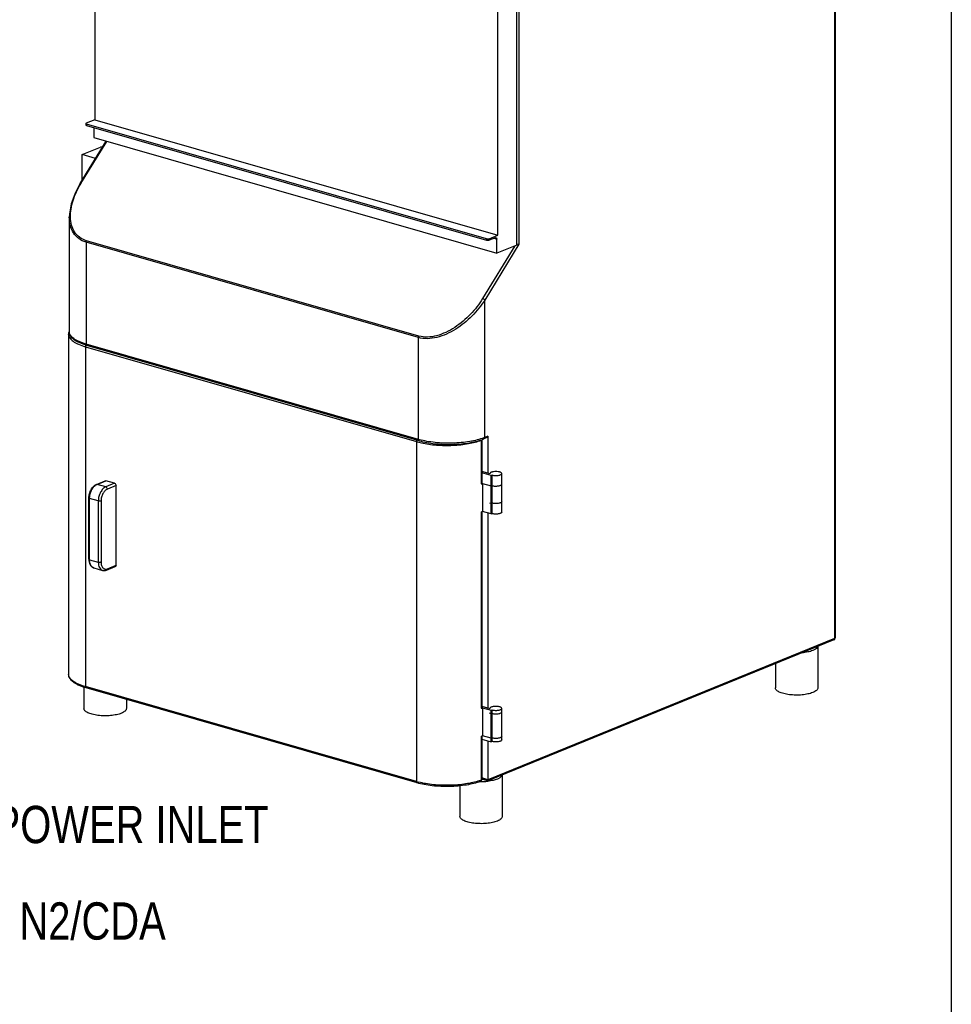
# Model space of a CAD drawing. Header units: inches. Extents: x 0 to 16, y 0 to 10.
# Tile 37 of 38: x 12.9 to 16, y 3.3 to 6.6. Entities that reach past the tile are written whole.
import ezdxf

# ---------------------------------------------------------------- set-up
doc = ezdxf.new("R2010")
doc.units = ezdxf.units.IN
doc.header["$LTSCALE"] = 0.935
doc.header["$MEASUREMENT"] = 0
doc.layers.get('0').update_dxf_attribs({"linetype": 'CONTINUOUS'})
doc.layers.add('02___PRT_ALL_AXES', color=7, linetype='CONTINUOUS')
doc.styles.get("Standard").update_dxf_attribs({"font": 'txt', "width": 0.8})

msp = doc.modelspace()

# ---------------------------------------------------------------- linework, layer by layer
at = {"color": 7, "linetype": 'Continuous'}
for p, q in [((16, 10), (16, 0)), ((15.60917, 7.35376), (15.60917, 4.52599)), ((15.61069, 7.35518), (15.61069, 4.52741)), ((13.13051, 7.28888), (13.13051, 6.26415)), ((14.48042, 5.87674), (14.48042, 6.90147)), ((14.5447, 5.84421), (14.5447, 6.77307)), ((14.55131, 6.77576), (14.55131, 5.84666)), ((13.10087, 6.25126), (13.10087, 6.24632)), ((13.13051, 6.26415), (13.10239, 6.25269)), ((13.10319, 6.24955), (13.10319, 6.24462)), ((14.44314, 5.865), (13.10319, 6.24955)), ((13.10319, 6.24462), (14.44314, 5.86007)), ((13.12714, 6.23775), (13.12714, 6.20404)), ((13.13051, 6.26415), (14.48042, 5.87674)), ((13.12714, 6.20404), (14.47705, 5.81663)), ((13.08174, 6.05064), (13.16836, 6.19221)), ((13.08449, 6.05082), (13.17061, 6.19157)), ((13.08857, 6.14705), (13.14989, 6.17204)), ((13.15644, 6.17273), (13.14989, 6.17204)), ((13.08857, 6.0618), (13.08857, 6.14705)), ((13.13294, 6.13431), (13.08857, 6.14705)), ((13.04543, 5.93747), (13.04543, 5.55353)), ((14.4523, 5.86528), (14.48042, 5.87674)), ((13.10169, 5.8536), (13.10169, 5.51227)), ((14.21517, 5.53404), (13.10169, 5.8536)), ((14.21661, 5.53913), (13.10313, 5.85868)), ((14.53776, 5.84138), (14.42969, 5.66476)), ((14.55131, 5.84666), (14.43706, 5.65994)), ((14.44314, 5.86007), (14.44314, 5.865)), ((14.47287, 5.86873), (14.4523, 5.86034)), ((14.4523, 5.86034), (14.4523, 5.86528)), ((14.46825, 5.86685), (14.47705, 5.86432)), ((14.47705, 5.81663), (14.47705, 5.86432)), ((14.5447, 5.84421), (14.47705, 5.81663)), ((14.54567, 5.84808), (14.55131, 5.84666)), ((14.43706, 5.19935), (14.43706, 5.65994)), ((13.04312, 5.54468), (13.04312, 4.40554)), ((14.21517, 5.19271), (13.10169, 5.51227)), ((14.21517, 5.19271), (14.21517, 5.53404)), ((13.0997, 5.50588), (13.09938, 5.50341)), ((13.09938, 5.50341), (13.09938, 4.36427)), ((13.09938, 5.50341), (14.20799, 5.18526)), ((14.21756, 5.18817), (13.10408, 5.50772)), ((14.20799, 5.18526), (14.20799, 4.04611)), ((14.42539, 5.19015), (14.42633, 5.19209)), ((14.42539, 5.19015), (14.42539, 5.04355)), ((14.4271, 5.19235), (14.4271, 5.04505)), ((14.44473, 5.19892), (14.43454, 5.19476)), ((14.44726, 5.20351), (14.43706, 5.19935)), ((14.44726, 5.20351), (14.44726, 5.07994)), ((14.44726, 5.07994), (14.4271, 5.08572)), ((13.13612, 5.04207), (13.16522, 5.05393)), ((13.13857, 5.04215), (13.16767, 5.05402)), ((13.19692, 5.04562), (13.16767, 5.05402)), ((14.45903, 5.07217), (14.4271, 5.08133)), ((14.45903, 4.94296), (14.45903, 5.07217)), ((13.13672, 5.0413), (13.13857, 5.04215)), ((13.16782, 5.03376), (13.13857, 5.04215)), ((13.19692, 5.04562), (13.16782, 5.03376)), ((13.2019, 5.03809), (13.1728, 5.02622)), ((13.2019, 4.77099), (13.2019, 5.03809)), ((14.42986, 5.0453), (14.45903, 5.03693)), ((14.42986, 5.0453), (14.42986, 4.95133)), ((13.11094, 4.79135), (13.11094, 4.99655)), ((13.14251, 4.98645), (13.11326, 4.99484)), ((13.11326, 4.78964), (13.11326, 4.99484)), ((13.14251, 4.98645), (13.14251, 4.78125)), ((13.15167, 4.98672), (13.15167, 4.78152)), ((14.42539, 4.94958), (14.42539, 4.2918)), ((14.4271, 4.95023), (14.4271, 4.2933)), ((14.45903, 4.94296), (14.42986, 4.95133)), ((14.45324, 4.97986), (14.45903, 4.9782)), ((14.44726, 4.94634), (14.44726, 4.29295)), ((13.11326, 4.78964), (13.14251, 4.78125)), ((13.12776, 4.76202), (13.15701, 4.75363)), ((13.17036, 4.75457), (13.19938, 4.7664)), ((13.17288, 4.75916), (13.2019, 4.77099)), ((15.60664, 4.52139), (14.44685, 4.04866)), ((15.60917, 4.52599), (14.44726, 4.05239)), ((15.61069, 4.52741), (15.61059, 4.52703)), ((14.20799, 4.04611), (13.09938, 4.36427)), ((14.21028, 4.04174), (13.10167, 4.3599)), ((14.42986, 4.29354), (14.45903, 4.28517)), ((14.42986, 4.29354), (14.42986, 4.19957)), ((14.45903, 4.27343), (14.45324, 4.27509)), ((14.45903, 4.17946), (14.45903, 4.28517)), ((14.42558, 4.1979), (14.42558, 4.05131)), ((14.42721, 4.19852), (14.42721, 4.05275)), ((14.45903, 4.19121), (14.42986, 4.19957)), ((14.42721, 4.18859), (14.45903, 4.17946)), ((14.44726, 4.18284), (14.44726, 4.05239)), ((14.42298, 4.04659), (14.42297, 4.04659)), ((14.4254, 4.05101), (14.42505, 4.04887)), ((14.4254, 4.05101), (14.42558, 4.05131)), ((14.44726, 4.05239), (14.42721, 4.05814)), ((14.4468, 4.04866), (14.42762, 4.05416))]:
    msp.add_line(p, q, dxfattribs=at)
for points in [[(13.08174, 6.05064), (13.06458, 6.01819), (13.05159, 5.98182), (13.04579, 5.94774), (13.04543, 5.93743)], [(14.42297, 4.04659), (14.42468, 4.04755), (14.42632, 4.04943), (14.42711, 4.05161), (14.42721, 4.05274)]]:
    msp.add_lwpolyline(points, dxfattribs=at)
for centre, radius, start, end in [((13.33878, 5.89523), 0.29812, 148.53848, 148.82528), ((14.52627, 5.76922), 0.08121, 76.17566, 76.8932), ((13.07088, 5.54371), 0.0279, 157.17359, 159.09367), ((14.27582, 5.42178), 0.24606, 253.9977, 255.93702), ((14.2807, 5.4211), 0.2376, 253.99053, 254.74351), ((14.28373, 5.45295), 0.27821, 255.91693, 257.81767), ((14.37676, 5.34738), 0.15984, 290.90424, 292.16648), ((14.36724, 5.19926), 0.16622, 290.47794, 291.58779), ((14.3706, 5.19075), 0.15706, 291.59285, 292.16911), ((14.36627, 5.10785), 0.16895, 290.48267, 291.10195), ((14.3685, 5.10208), 0.16276, 291.10275, 291.59335), ((14.3706, 5.09678), 0.15706, 291.59285, 292.16911), ((15.60419, 4.52741), 0.0065, 292.14155, 360), ((14.36724, 4.44751), 0.16622, 290.47794, 291.58779), ((14.3706, 4.439), 0.15706, 291.59285, 292.16911), ((14.36649, 4.35553), 0.16834, 290.54801, 291.14314), ((14.36863, 4.35), 0.16241, 291.14388, 291.61626), ((14.37064, 4.34492), 0.15694, 291.6158, 292.16925), ((14.27399, 4.27616), 0.23933, 253.99064, 254.78383), ((14.27824, 4.29187), 0.25561, 254.78888, 255.80933), ((14.35802, 4.23221), 0.19333, 288.28877, 289.29767), ((14.36299, 4.21808), 0.17836, 289.29149, 290.48343)]:
    msp.add_arc(centre, radius, start, end, dxfattribs=at)
for points, knots in [([(13.10239, 6.25269), (13.10217, 6.25259), (13.10155, 6.25231), (13.10087, 6.25173), (13.10087, 6.25126)], [0, 0, 0, 0, 0.3376059, 1, 1, 1, 1]), ([(13.10087, 6.25126), (13.10087, 6.25089), (13.10139, 6.2503), (13.10226, 6.24986), (13.10286, 6.24965), (13.10319, 6.24955)], [0, 0, 0, 0, 0.372749, 0.6543133, 1, 1, 1, 1]), ([(13.10319, 6.24462), (13.10286, 6.24472), (13.10226, 6.24493), (13.10139, 6.24537), (13.10087, 6.24595), (13.10087, 6.24632)], [0, 0, 0, 0, 0.3456867, 0.627251, 1, 1, 1, 1]), ([(13.04915, 5.9373), (13.0489, 5.94652), (13.05039, 5.96553), (13.05984, 6.00408), (13.07302, 6.03187), (13.08371, 6.04955)], [0, 0, 0, 0, 0.2330122, 0.4782877, 1, 1, 1, 1]), ([(13.08174, 6.05064), (13.08192, 6.05094), (13.08301, 6.05122), (13.08391, 6.05099), (13.08449, 6.05082)], [0, 0, 0, 0, 0.3702426, 1, 1, 1, 1]), ([(13.10169, 5.8536), (13.09278, 5.85616), (13.08005, 5.86222), (13.0666, 5.87444), (13.05588, 5.88862), (13.04731, 5.9099), (13.04544, 5.92814), (13.04543, 5.93743)], [0, 0, 0, 0, 0.255829, 0.3781592, 0.4991432, 0.7436011, 1, 1, 1, 1]), ([(13.10313, 5.85868), (13.09478, 5.86108), (13.07905, 5.86854), (13.06154, 5.88761), (13.05158, 5.91139), (13.04939, 5.92855), (13.04915, 5.9373)], [0, 0, 0, 0, 0.2549375, 0.4976724, 0.7430642, 1, 1, 1, 1]), ([(13.10169, 5.8536), (13.10169, 5.85404), (13.10183, 5.85581), (13.10243, 5.85754), (13.10313, 5.85868)], [0, 0, 0, 0, 0.2468904, 1, 1, 1, 1]), ([(14.44314, 5.865), (14.44387, 5.86479), (14.44545, 5.86452), (14.44786, 5.86444), (14.4502, 5.86466), (14.45167, 5.86502), (14.4523, 5.86528)], [0, 0, 0, 0, 0.2437018, 0.5154684, 0.7790541, 1, 1, 1, 1]), ([(14.4523, 5.86034), (14.45167, 5.86008), (14.4502, 5.85972), (14.44786, 5.8595), (14.44545, 5.85959), (14.44387, 5.85986), (14.44314, 5.86007)], [0, 0, 0, 0, 0.2209459, 0.4845316, 0.7562982, 1, 1, 1, 1]), ([(14.47287, 5.86873), (14.47302, 5.86879), (14.47359, 5.86898), (14.47424, 5.86899), (14.47466, 5.86887)], [0, 0, 0, 0, 0.2666274, 1, 1, 1, 1]), ([(14.47466, 5.86887), (14.47502, 5.86876), (14.47574, 5.86835), (14.47649, 5.86729), (14.47695, 5.8659), (14.47705, 5.86487), (14.47705, 5.86432)], [0, 0, 0, 0, 0.2052068, 0.4345447, 0.7002904, 1, 1, 1, 1]), ([(14.43706, 5.65994), (14.42493, 5.6407), (14.3958, 5.60428), (14.35051, 5.56725), (14.30938, 5.54508), (14.27732, 5.53375), (14.24546, 5.52905), (14.22464, 5.53133), (14.21517, 5.53404)], [0, 0, 0, 0, 0.2529803, 0.5142732, 0.6445049, 0.7710129, 0.8904428, 1, 1, 1, 1]), ([(14.42969, 5.66476), (14.41814, 5.64588), (14.39044, 5.61005), (14.34716, 5.57324), (14.3077, 5.55097), (14.27682, 5.53942), (14.24601, 5.53441), (14.22578, 5.53649), (14.21661, 5.53913)], [0, 0, 0, 0, 0.2536465, 0.5148616, 0.6449418, 0.7713041, 0.890592, 1, 1, 1, 1]), ([(14.43706, 5.65994), (14.43667, 5.66047), (14.43564, 5.66149), (14.43326, 5.66326), (14.43116, 5.66434), (14.42969, 5.66476)], [0, 0, 0, 0, 0.2203621, 0.4844075, 1, 1, 1, 1]), ([(13.04312, 5.54468), (13.04312, 5.54545), (13.04326, 5.54851), (13.044, 5.55153), (13.04481, 5.55367)], [0, 0, 0, 0, 0.2519338, 1, 1, 1, 1]), ([(13.04312, 5.54468), (13.04312, 5.5427), (13.04381, 5.53855), (13.04679, 5.53262), (13.05158, 5.52693), (13.05809, 5.52151), (13.06625, 5.51637), (13.07991, 5.50964), (13.09131, 5.50573), (13.09938, 5.50341)], [0, 0, 0, 0, 0.0805804, 0.1678876, 0.2670194, 0.3810454, 0.5114141, 0.6584498, 1, 1, 1, 1]), ([(13.10408, 5.50772), (13.09597, 5.51005), (13.08134, 5.5151), (13.06493, 5.52392), (13.05512, 5.5322), (13.04977, 5.53869), (13.04626, 5.54585), (13.04543, 5.551), (13.04543, 5.55353)], [0, 0, 0, 0, 0.3202007, 0.5863113, 0.7009902, 0.8056588, 0.903656, 1, 1, 1, 1]), ([(13.10169, 5.51227), (13.09363, 5.51458), (13.07922, 5.51954), (13.06318, 5.52806), (13.05389, 5.53579), (13.0491, 5.54148), (13.04613, 5.54741), (13.04543, 5.55155), (13.04543, 5.55353)], [0, 0, 0, 0, 0.3417355, 0.6188809, 0.7329194, 0.8320866, 0.9194063, 1, 1, 1, 1]), ([(13.10408, 5.50773), (13.10333, 5.50794), (13.10233, 5.50897), (13.1018, 5.51069), (13.10169, 5.51172), (13.10169, 5.51227)], [0, 0, 0, 0, 0.4294521, 0.6983451, 1, 1, 1, 1]), ([(14.21517, 5.53404), (14.21517, 5.53448), (14.21531, 5.53625), (14.21591, 5.53799), (14.21661, 5.53913)], [0, 0, 0, 0, 0.2468903, 1, 1, 1, 1]), ([(13.10099, 5.50889), (13.10085, 5.50867), (13.1003, 5.50772), (13.0999, 5.50668), (13.0997, 5.50588)], [0, 0, 0, 0, 0.2426437, 1, 1, 1, 1]), ([(14.20947, 5.19053), (14.20923, 5.19014), (14.2084, 5.1885), (14.20799, 5.18664), (14.20799, 5.18526)], [0, 0, 0, 0, 0.2476584, 1, 1, 1, 1]), ([(14.21756, 5.18817), (14.21681, 5.18838), (14.21581, 5.18941), (14.21527, 5.19113), (14.21517, 5.19217), (14.21517, 5.19271)], [0, 0, 0, 0, 0.4294521, 0.6983451, 1, 1, 1, 1]), ([(14.21756, 5.18817), (14.22578, 5.18581), (14.24326, 5.18181), (14.28067, 5.17645), (14.31988, 5.17509), (14.35898, 5.17755), (14.3867, 5.1813), (14.41187, 5.1868), (14.42744, 5.19187), (14.43454, 5.19476)], [0, 0, 0, 0, 0.1166097, 0.2439626, 0.5146362, 0.6492949, 0.7775498, 0.8955196, 1, 1, 1, 1]), ([(14.43379, 5.19806), (14.42665, 5.19533), (14.41107, 5.19053), (14.37642, 5.18331), (14.32906, 5.1791), (14.28091, 5.18071), (14.24379, 5.18582), (14.22639, 5.18963), (14.21818, 5.19187)], [0, 0, 0, 0, 0.1049752, 0.2232628, 0.4857509, 0.7557577, 0.8830785, 1, 1, 1, 1]), ([(14.22502, 5.181), (14.23307, 5.17926), (14.24984, 5.17634), (14.27579, 5.17361), (14.30274, 5.17243), (14.32989, 5.17285), (14.35642, 5.17485), (14.38154, 5.17836), (14.40448, 5.18329), (14.41879, 5.18768), (14.42539, 5.19015)], [0, 0, 0, 0, 0.1218901, 0.2516054, 0.3857685, 0.5208001, 0.653077, 0.7791044, 0.8956674, 1, 1, 1, 1]), ([(14.43454, 5.19476), (14.43531, 5.19508), (14.43673, 5.19649), (14.43706, 5.19837), (14.43706, 5.19935)], [0, 0, 0, 0, 0.4595287, 1, 1, 1, 1]), ([(14.44726, 5.20351), (14.44726, 5.20252), (14.44692, 5.20064), (14.44551, 5.19923), (14.44473, 5.19892)], [0, 0, 0, 0, 0.54048, 1, 1, 1, 1]), ([(13.16522, 5.05393), (13.1654, 5.054), (13.1662, 5.05425), (13.16707, 5.05419), (13.16767, 5.05402)], [0, 0, 0, 0, 0.2432772, 1, 1, 1, 1]), ([(13.11094, 4.99655), (13.11094, 5.00133), (13.11226, 5.01097), (13.11659, 5.02221), (13.12158, 5.03016), (13.12713, 5.03672), (13.13236, 5.04054), (13.13612, 5.04207)], [0, 0, 0, 0, 0.2629226, 0.5282186, 0.6557617, 0.7772584, 1, 1, 1, 1]), ([(13.11326, 4.99484), (13.11326, 4.99901), (13.11423, 5.00747), (13.11804, 5.01949), (13.12389, 5.03009), (13.12916, 5.03594), (13.13202, 5.03822)], [0, 0, 0, 0, 0.2574834, 0.5212039, 0.7736835, 1, 1, 1, 1]), ([(13.13202, 5.03822), (13.1324, 5.03853), (13.13389, 5.03966), (13.13548, 5.04066), (13.13672, 5.0413)], [0, 0, 0, 0, 0.2593865, 1, 1, 1, 1]), ([(13.13612, 5.04207), (13.1363, 5.04214), (13.1371, 5.04239), (13.13797, 5.04233), (13.13857, 5.04215)], [0, 0, 0, 0, 0.2432692, 1, 1, 1, 1]), ([(13.16782, 5.03376), (13.16417, 5.03227), (13.15905, 5.0284), (13.15354, 5.02177), (13.14839, 5.01342), (13.14389, 5.0016), (13.14251, 4.99147), (13.14251, 4.98645)], [0, 0, 0, 0, 0.2102238, 0.3311645, 0.460354, 0.7318654, 1, 1, 1, 1]), ([(13.1728, 5.02622), (13.16975, 5.02498), (13.16548, 5.02175), (13.16088, 5.01621), (13.15658, 5.00924), (13.15282, 4.99938), (13.15167, 4.99092), (13.15167, 4.98672)], [0, 0, 0, 0, 0.2102197, 0.3311631, 0.460354, 0.7318704, 1, 1, 1, 1]), ([(13.1728, 5.02622), (13.1728, 5.02788), (13.17182, 5.03105), (13.16926, 5.03335), (13.16782, 5.03376)], [0, 0, 0, 0, 0.5242607, 1, 1, 1, 1]), ([(13.19692, 5.04562), (13.19836, 5.04521), (13.20093, 5.04291), (13.2019, 5.03974), (13.2019, 5.03809)], [0, 0, 0, 0, 0.4757393, 1, 1, 1, 1]), ([(14.4271, 5.04505), (14.4271, 5.04475), (14.42674, 5.04426), (14.42609, 5.04384), (14.42564, 5.04365), (14.42539, 5.04355)], [0, 0, 0, 0, 0.3882408, 0.6643171, 1, 1, 1, 1]), ([(13.11094, 4.99655), (13.11094, 4.99617), (13.11146, 4.99559), (13.11233, 4.99515), (13.11293, 4.99494), (13.11326, 4.99484)], [0, 0, 0, 0, 0.3728991, 0.6544444, 1, 1, 1, 1]), ([(13.15167, 4.98672), (13.15104, 4.98647), (13.14957, 4.9861), (13.14723, 4.98588), (13.14482, 4.98597), (13.14324, 4.98624), (13.14251, 4.98645)], [0, 0, 0, 0, 0.2209459, 0.4845316, 0.7562982, 1, 1, 1, 1]), ([(13.11094, 4.79135), (13.11094, 4.78801), (13.11156, 4.78156), (13.11464, 4.77269), (13.1192, 4.76673), (13.12384, 4.76348), (13.12643, 4.76241), (13.12776, 4.76202)], [0, 0, 0, 0, 0.2771924, 0.5325313, 0.7699556, 0.8850968, 1, 1, 1, 1]), ([(13.11094, 4.79135), (13.11094, 4.79097), (13.11146, 4.79039), (13.11233, 4.78995), (13.11293, 4.78974), (13.11326, 4.78964)], [0, 0, 0, 0, 0.3728991, 0.6544444, 1, 1, 1, 1]), ([(13.12437, 4.76349), (13.1226, 4.76453), (13.11928, 4.76752), (13.11581, 4.77366), (13.1137, 4.78124), (13.11326, 4.78675), (13.11326, 4.78964)], [0, 0, 0, 0, 0.2080383, 0.4420088, 0.7069042, 1, 1, 1, 1]), ([(13.12776, 4.76202), (13.12687, 4.76228), (13.12572, 4.76274), (13.12464, 4.76333), (13.12437, 4.76349)], [0, 0, 0, 0, 0.7475033, 1, 1, 1, 1]), ([(13.15167, 4.78152), (13.15104, 4.78126), (13.14957, 4.7809), (13.14723, 4.78068), (13.14482, 4.78077), (13.14324, 4.78104), (13.14251, 4.78125)], [0, 0, 0, 0, 0.2209459, 0.4845316, 0.7562982, 1, 1, 1, 1]), ([(13.14251, 4.78125), (13.14251, 4.77793), (13.14308, 4.77164), (13.14587, 4.7632), (13.14986, 4.75768), (13.1538, 4.75484), (13.15593, 4.75394), (13.15701, 4.75363)], [0, 0, 0, 0, 0.2996269, 0.5646563, 0.7937853, 0.8985849, 1, 1, 1, 1]), ([(13.15167, 4.78152), (13.15167, 4.77775), (13.15233, 4.77224), (13.15501, 4.76581), (13.15765, 4.76209), (13.16093, 4.75943), (13.16475, 4.75799), (13.16887, 4.75787), (13.17156, 4.75862), (13.17288, 4.75916)], [0, 0, 0, 0, 0.3056762, 0.4396741, 0.5606671, 0.6713528, 0.7770083, 0.8845307, 1, 1, 1, 1]), ([(13.15701, 4.75363), (13.15916, 4.75301), (13.16377, 4.75257), (13.16824, 4.75371), (13.17036, 4.75457)], [0, 0, 0, 0, 0.4941887, 1, 1, 1, 1]), ([(13.17288, 4.75916), (13.17288, 4.75817), (13.17259, 4.75669), (13.17147, 4.7552), (13.17074, 4.75473), (13.17036, 4.75457)], [0, 0, 0, 0, 0.536915, 0.77502, 1, 1, 1, 1]), ([(13.2019, 4.77099), (13.2019, 4.77), (13.20161, 4.76852), (13.20049, 4.76703), (13.19976, 4.76656), (13.19938, 4.7664)], [0, 0, 0, 0, 0.5369054, 0.7750232, 1, 1, 1, 1]), ([(15.60853, 4.52318), (15.60843, 4.52298), (15.60796, 4.52223), (15.60724, 4.52164), (15.60664, 4.5214)], [0, 0, 0, 0, 0.2647878, 1, 1, 1, 1]), ([(15.60917, 4.52599), (15.60917, 4.52573), (15.60912, 4.52477), (15.60886, 4.52381), (15.60853, 4.52318)], [0, 0, 0, 0, 0.2636819, 1, 1, 1, 1]), ([(15.61059, 4.52703), (15.61054, 4.52692), (15.61017, 4.52645), (15.60961, 4.52617), (15.60917, 4.52599)], [0, 0, 0, 0, 0.1960217, 1, 1, 1, 1]), ([(13.10167, 4.3599), (13.09357, 4.36223), (13.08206, 4.36619), (13.06821, 4.37307), (13.05973, 4.37844), (13.05276, 4.38433), (13.04743, 4.3908), (13.04394, 4.39791), (13.04312, 4.40302), (13.04312, 4.40554)], [0, 0, 0, 0, 0.3208728, 0.4610065, 0.587591, 0.7020202, 0.8067439, 0.904461, 1, 1, 1, 1]), ([(13.09938, 4.36427), (13.09131, 4.36659), (13.07991, 4.3705), (13.06625, 4.37723), (13.05809, 4.38237), (13.05158, 4.38779), (13.04679, 4.39348), (13.04381, 4.39941), (13.04312, 4.40356), (13.04312, 4.40554)], [0, 0, 0, 0, 0.34154, 0.4885768, 0.6189487, 0.7329794, 0.8321153, 0.9194233, 1, 1, 1, 1]), ([(13.10167, 4.3599), (13.10133, 4.36), (13.10064, 4.3604), (13.09991, 4.36141), (13.09947, 4.36275), (13.09938, 4.36375), (13.09938, 4.36427)], [0, 0, 0, 0, 0.2052027, 0.4345134, 0.7002561, 1, 1, 1, 1]), ([(14.4271, 4.2933), (14.4271, 4.29299), (14.42674, 4.2925), (14.42609, 4.29209), (14.42564, 4.29189), (14.42539, 4.2918)], [0, 0, 0, 0, 0.3882408, 0.6643171, 1, 1, 1, 1]), ([(14.21028, 4.04174), (14.20993, 4.04184), (14.20925, 4.04224), (14.20852, 4.04326), (14.20808, 4.04459), (14.20799, 4.04559), (14.20799, 4.04611)], [0, 0, 0, 0, 0.2052027, 0.4345134, 0.7002561, 1, 1, 1, 1]), ([(14.42298, 4.04659), (14.41579, 4.04391), (14.40019, 4.03921), (14.37518, 4.03414), (14.34788, 4.03077), (14.31924, 4.0292), (14.29025, 4.02948), (14.26192, 4.03162), (14.23524, 4.03554), (14.21827, 4.03945), (14.21028, 4.04174)], [0, 0, 0, 0, 0.106793, 0.2261168, 0.3548506, 0.4892023, 0.6250205, 0.7580651, 0.8842659, 1, 1, 1, 1]), ([(14.41869, 4.04865), (14.41164, 4.04632), (14.39653, 4.04222), (14.37252, 4.03775), (14.34658, 4.03477), (14.3195, 4.03335), (14.29211, 4.03355), (14.26524, 4.03537), (14.23971, 4.03874), (14.22336, 4.0421), (14.21558, 4.04407)], [0, 0, 0, 0, 0.1084774, 0.2283019, 0.3564861, 0.4896456, 0.6241685, 0.756394, 0.8827692, 1, 1, 1, 1]), ([(14.42505, 4.04887), (14.42486, 4.04835), (14.42434, 4.0474), (14.42344, 4.04677), (14.42298, 4.04659)], [0, 0, 0, 0, 0.5251597, 1, 1, 1, 1]), ([(14.42721, 4.05274), (14.42721, 4.05245), (14.42687, 4.05198), (14.42624, 4.05159), (14.42581, 4.0514), (14.42558, 4.05131)], [0, 0, 0, 0, 0.3886637, 0.664646, 1, 1, 1, 1])]:
    msp.add_open_spline(points, degree=3, knots=knots, dxfattribs=at)
at = {"layer": '02___PRT_ALL_AXES', "color": 7, "linetype": 'Continuous'}
for p, q in [((14.45459, 5.07783), (14.44726, 5.07994)), ((14.45453, 5.07783), (14.45453, 5.07836)), ((14.45453, 5.07834), (14.45459, 5.07783)), ((14.46156, 5.0732), (14.45903, 5.07217)), ((14.46156, 4.94399), (14.46156, 5.0732)), ((14.4939, 4.94915), (14.49388, 5.07836)), ((14.45903, 5.03693), (14.46156, 5.03796)), ((14.46156, 4.97923), (14.45903, 4.9782)), ((14.45903, 4.94296), (14.46156, 4.94399)), ((15.55273, 4.50033), (15.4961, 4.47725)), ((15.55276, 4.49943), (15.55276, 4.36008)), ((15.41076, 4.44155), (15.41076, 4.36008)), ((13.09445, 4.36239), (13.09445, 4.29077)), ((13.23645, 4.32122), (13.23645, 4.29077)), ((14.4271, 4.29873), (14.45458, 4.29084)), ((14.45452, 4.29084), (14.45452, 4.29136)), ((14.45452, 4.29135), (14.45458, 4.29084)), ((14.49388, 4.18565), (14.4939, 4.29136)), ((14.45903, 4.28517), (14.46156, 4.28621)), ((14.46156, 4.27446), (14.45903, 4.27343)), ((14.46156, 4.18049), (14.46156, 4.28621)), ((14.45903, 4.19121), (14.46156, 4.19224)), ((14.46156, 4.18049), (14.45903, 4.17946)), ((14.49586, 4.06955), (14.44646, 4.04941)), ((14.4959, 4.06865), (14.4959, 3.92932)), ((14.3539, 4.03184), (14.3539, 3.92932)), ((14.44646, 4.04941), (14.42721, 4.05493)), ((14.44685, 4.04866), (14.4468, 4.04866)), ((14.44702, 4.04899), (14.44685, 4.04866)), ((14.44712, 4.04954), (14.44702, 4.04899)), ((14.44726, 4.05239), (14.44712, 4.04954))]:
    msp.add_line(p, q, dxfattribs=at)
for centre, radius, start, end in [((14.42489, 4.2522), 0.20621, 269.0428, 269.45869), ((14.42488, 4.25202), 0.20603, 269.45868, 269.71482), ((14.42489, 4.25261), 0.20662, 269.71531, 270.73257), ((14.42519, 4.24462), 0.19863, 270.67443, 275.60504), ((14.42659, 4.22936), 0.1833, 275.63452, 276.42839)]:
    msp.add_arc(centre, radius, start, end, dxfattribs=at)
for points, knots in [([(14.49388, 5.07835), (14.49389, 5.07881), (14.49355, 5.07983), (14.49231, 5.08109), (14.49045, 5.08223), (14.488, 5.08321), (14.48503, 5.08403), (14.48039, 5.08486), (14.4742, 5.08524), (14.468, 5.08485), (14.46336, 5.08402), (14.4604, 5.08321), (14.45795, 5.08222), (14.45609, 5.08109), (14.45486, 5.07982), (14.45453, 5.07879), (14.45454, 5.07834)], [0, 0, 0, 0, 0.0310968, 0.0694959, 0.1186346, 0.1790002, 0.2495287, 0.3282967, 0.5001953, 0.6720515, 0.7507559, 0.8212282, 0.8815003, 0.9305645, 0.9689178, 1, 1, 1, 1]), ([(14.46156, 5.0732), (14.46311, 5.07276), (14.46645, 5.07208), (14.47169, 5.07159), (14.47713, 5.07162), (14.48232, 5.07212), (14.48696, 5.07314), (14.49099, 5.07457), (14.49388, 5.07677), (14.49388, 5.07835)], [0, 0, 0, 0, 0.1396561, 0.2955209, 0.4564159, 0.6113097, 0.7494622, 0.8623484, 1, 1, 1, 1]), ([(14.46156, 5.03796), (14.4631, 5.03752), (14.46645, 5.03684), (14.47169, 5.03635), (14.47714, 5.03637), (14.48235, 5.0369), (14.48633, 5.03773), (14.4891, 5.03868), (14.49165, 5.03981), (14.49389, 5.04153), (14.4939, 5.04312)], [0, 0, 0, 0, 0.1397156, 0.2955083, 0.4564337, 0.6113132, 0.7494572, 0.8094993, 0.8624566, 1, 1, 1, 1]), ([(14.49388, 4.98438), (14.49388, 4.9828), (14.49099, 4.9806), (14.48696, 4.97917), (14.48232, 4.97815), (14.47713, 4.97765), (14.47169, 4.97762), (14.46645, 4.97811), (14.46311, 4.97879), (14.46156, 4.97923)], [0, 0, 0, 0, 0.1376516, 0.2505378, 0.3886903, 0.5435841, 0.7044791, 0.8603439, 1, 1, 1, 1]), ([(14.4939, 4.94915), (14.49389, 4.94756), (14.49165, 4.94585), (14.4891, 4.94471), (14.48633, 4.94377), (14.48235, 4.94293), (14.47714, 4.9424), (14.47169, 4.94238), (14.46645, 4.94287), (14.4631, 4.94355), (14.46156, 4.94399)], [0, 0, 0, 0, 0.1375434, 0.1905007, 0.2505428, 0.3886868, 0.5435663, 0.7044917, 0.8602844, 1, 1, 1, 1]), ([(15.55052, 4.49498), (15.54901, 4.49297), (15.54442, 4.4892), (15.53919, 4.48666), (15.53615, 4.48542)], [0, 0, 0, 0, 0.43437, 1, 1, 1, 1]), ([(15.55256, 4.49923), (15.55248, 4.49886), (15.55205, 4.49734), (15.55125, 4.49594), (15.55052, 4.49498)], [0, 0, 0, 0, 0.2352896, 1, 1, 1, 1]), ([(15.53615, 4.48542), (15.53079, 4.48324), (15.51857, 4.47983), (15.50605, 4.47809), (15.49924, 4.47749)], [0, 0, 0, 0, 0.4584976, 1, 1, 1, 1]), ([(15.53615, 4.34447), (15.53092, 4.34233), (15.51899, 4.33899), (15.49968, 4.33621), (15.47875, 4.33545), (15.4581, 4.3368), (15.44199, 4.33967), (15.43076, 4.34305), (15.42388, 4.34585), (15.4183, 4.34898), (15.41412, 4.35239), (15.41143, 4.35607), (15.41076, 4.3588), (15.41076, 4.36006)], [0, 0, 0, 0, 0.1259031, 0.2743802, 0.4339415, 0.5916377, 0.7347439, 0.7973986, 0.852706, 0.9000457, 0.9394413, 0.9718818, 1, 1, 1, 1]), ([(15.55276, 4.36009), (15.55276, 4.35864), (15.55185, 4.35543), (15.54832, 4.35129), (15.54294, 4.34752), (15.53859, 4.34546), (15.53615, 4.34447)], [0, 0, 0, 0, 0.1817942, 0.398775, 0.6702731, 1, 1, 1, 1]), ([(13.21984, 4.27516), (13.21461, 4.27302), (13.20268, 4.26968), (13.18337, 4.2669), (13.16244, 4.26614), (13.14179, 4.26749), (13.12568, 4.27036), (13.11445, 4.27374), (13.10757, 4.27654), (13.10199, 4.27967), (13.09781, 4.28308), (13.09512, 4.28676), (13.09445, 4.28949), (13.09445, 4.29075)], [0, 0, 0, 0, 0.1259031, 0.2743802, 0.4339415, 0.5916377, 0.7347439, 0.7973986, 0.852706, 0.9000457, 0.9394413, 0.9718818, 1, 1, 1, 1]), ([(13.23645, 4.29078), (13.23645, 4.28933), (13.23554, 4.28612), (13.23202, 4.28198), (13.22663, 4.27821), (13.22228, 4.27615), (13.21984, 4.27516)], [0, 0, 0, 0, 0.1817942, 0.398775, 0.6702731, 1, 1, 1, 1]), ([(14.4939, 4.29136), (14.4939, 4.29182), (14.49356, 4.29284), (14.49232, 4.2941), (14.49046, 4.29524), (14.488, 4.29623), (14.48503, 4.29704), (14.4804, 4.29787), (14.4742, 4.29826), (14.468, 4.29786), (14.46336, 4.29703), (14.4604, 4.29622), (14.45794, 4.29523), (14.45609, 4.2941), (14.45485, 4.29283), (14.45452, 4.29181), (14.45452, 4.29135)], [0, 0, 0, 0, 0.0311003, 0.0695189, 0.1186711, 0.1790356, 0.2495709, 0.3283204, 0.5001901, 0.6720148, 0.7507281, 0.8211817, 0.8814827, 0.930542, 0.9689082, 1, 1, 1, 1]), ([(14.46156, 4.28621), (14.4631, 4.28576), (14.46645, 4.28508), (14.47169, 4.2846), (14.47714, 4.28462), (14.48235, 4.28514), (14.48633, 4.28598), (14.4891, 4.28693), (14.49165, 4.28806), (14.49389, 4.28978), (14.4939, 4.29136)], [0, 0, 0, 0, 0.1397156, 0.2955083, 0.4564337, 0.6113132, 0.7494572, 0.8094993, 0.8624566, 1, 1, 1, 1]), ([(14.46156, 4.27446), (14.46311, 4.27402), (14.46645, 4.27334), (14.47169, 4.27285), (14.47713, 4.27288), (14.48232, 4.27338), (14.48696, 4.2744), (14.49099, 4.27583), (14.49388, 4.27803), (14.49388, 4.27961)], [0, 0, 0, 0, 0.1396561, 0.2955209, 0.4564159, 0.6113097, 0.7494622, 0.8623484, 1, 1, 1, 1]), ([(14.4939, 4.19739), (14.49389, 4.19581), (14.49165, 4.19409), (14.4891, 4.19296), (14.48633, 4.19201), (14.48235, 4.19117), (14.47714, 4.19065), (14.47169, 4.19063), (14.46645, 4.19111), (14.4631, 4.19179), (14.46156, 4.19224)], [0, 0, 0, 0, 0.1375434, 0.1905007, 0.2505428, 0.3886868, 0.5435663, 0.7044917, 0.8602844, 1, 1, 1, 1]), ([(14.49388, 4.18564), (14.49388, 4.18406), (14.49099, 4.18186), (14.48696, 4.18044), (14.48232, 4.17941), (14.47713, 4.17891), (14.47169, 4.17889), (14.46645, 4.17937), (14.46311, 4.18005), (14.46156, 4.18049)], [0, 0, 0, 0, 0.1376516, 0.2505378, 0.3886903, 0.5435841, 0.7044791, 0.8603439, 1, 1, 1, 1]), ([(14.49364, 4.06421), (14.49213, 4.0622), (14.48755, 4.05844), (14.48232, 4.0559), (14.47929, 4.05466)], [0, 0, 0, 0, 0.4344887, 1, 1, 1, 1]), ([(14.49569, 4.06844), (14.49561, 4.06808), (14.49518, 4.06656), (14.49437, 4.06517), (14.49364, 4.06421)], [0, 0, 0, 0, 0.2352523, 1, 1, 1, 1]), ([(14.47929, 4.05466), (14.47458, 4.05275), (14.46394, 4.04964), (14.45303, 4.04787), (14.44712, 4.04721)], [0, 0, 0, 0, 0.4605396, 1, 1, 1, 1]), ([(14.47929, 3.91371), (14.47405, 3.91158), (14.46213, 3.90823), (14.44282, 3.90545), (14.42189, 3.9047), (14.40124, 3.90605), (14.38513, 3.90891), (14.3739, 3.91229), (14.36701, 3.9151), (14.36143, 3.91823), (14.35726, 3.92163), (14.35457, 3.92531), (14.3539, 3.92804), (14.3539, 3.92931)], [0, 0, 0, 0, 0.1259031, 0.2743802, 0.4339415, 0.5916377, 0.7347439, 0.7973986, 0.852706, 0.9000457, 0.9394413, 0.9718818, 1, 1, 1, 1]), ([(14.49589, 3.92933), (14.4959, 3.92788), (14.49499, 3.92468), (14.49146, 3.92053), (14.48608, 3.91676), (14.48172, 3.9147), (14.47929, 3.91371)], [0, 0, 0, 0, 0.1817942, 0.398775, 0.6702731, 1, 1, 1, 1])]:
    msp.add_open_spline(points, degree=3, knots=knots, dxfattribs=at)

# ---------------------------------------------------------------- texts
at = {"color": 2, "linetype": 'Continuous', "char_height": 0.125, "attachment_point": 1, "line_spacing_factor": 0.9}
for s, insert, width in [('POWER INLET', (12.7917, 3.96475), 1.1), ('N2/CDA', (12.87804, 3.64136), 0.6)]:
    msp.add_mtext(s, dxfattribs=dict(at, insert=insert, width=width))

doc.saveas('drawing.dxf')
